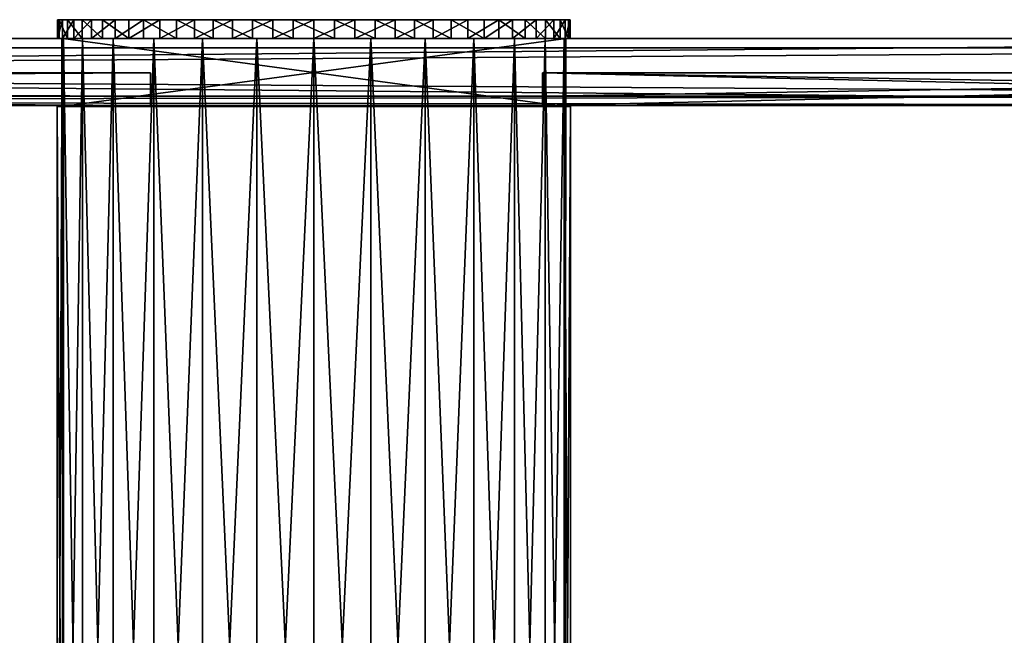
# Model space of a CAD drawing. Header units: millimetres. Extents: x -624 to 180, y 32 to 164.
# Tile 4 of 5: x -32 to 74, y 98 to 164. Entities that reach past the tile are written whole.
import ezdxf

# ---------------------------------------------------------------- set-up
doc = ezdxf.new("R2010")
doc.units = ezdxf.units.MM
doc.header["$LTSCALE"] = 25.4
doc.layers.get('0').update_dxf_attribs({"true_color": 0xff5454})

# ---------------------------------------------------------------- blocks, each defined once
blk = doc.blocks.new('SABER-LED-M-10312.STL')
at = {"color": 0}
mesh = blk.add_polyface(dxfattribs=at)
corners = [(-26.94, 163.5, 5.5), (-27.48, 161.5, 1.11), (-26.94, 161.5, 5.5), (-27.48, 163.5, 1.11)]
mesh.append_faces([[corners[k] for k in face] for face in [(0, 1, 2), (1, 0, 3)]], dxfattribs={"vtx0": -1, "color": 0})
mesh = blk.add_polyface(dxfattribs=at)
corners = [(-27.48, 163.5, 1.11), (-27.3, 161.5, -3.31), (-27.48, 161.5, 1.11), (-27.3, 163.5, -3.31)]
mesh.append_faces([[corners[k] for k in face] for face in [(0, 1, 2), (1, 0, 3)]], dxfattribs={"vtx0": -1, "color": 0})
mesh = blk.add_polyface(dxfattribs=at)
corners = [(-4.41, 163.5, -27.14), (4.41, 163.5, -27.14), (0, 163.5, -27.5), (-8.71, 163.5, -26.08), (8.71, 163.5, -26.08), (-12.78, 163.5, -24.35), (12.78, 163.5, -24.35), (-16.52, 163.5, -21.98), (16.52, 163.5, -21.98), (-19.83, 163.5, -19.05), (19.83, 163.5, -19.05), (-22.63, 163.5, -15.62), (22.63, 163.5, -15.62), (-24.84, 163.5, -11.79), (24.84, 163.5, -11.79), (-26.41, 163.5, -7.65), (26.41, 163.5, -7.65), (-27.3, 163.5, -3.31), (27.3, 163.5, -3.31), (-27.48, 163.5, 1.11), (27.48, 163.5, 1.11), (-26.94, 163.5, 5.5), (26.94, 163.5, 5.5), (-25.71, 163.5, 9.75), (25.71, 163.5, 9.75), (-23.82, 163.5, 13.75), (23.82, 163.5, 13.75), (-21.3, 163.5, 17.39), (21.3, 163.5, 17.39), (-18.24, 163.5, 20.58), (18.24, 163.5, 20.58), (-14.7, 163.5, 23.24), (14.7, 163.5, 23.24), (-10.78, 163.5, 25.3), (10.78, 163.5, 25.3), (-6.58, 163.5, 26.7), (6.58, 163.5, 26.7), (-2.21, 163.5, 27.41), (2.21, 163.5, 27.41)]
mesh.append_faces([[corners[k] for k in face] for face in [(0, 1, 2), (36, 37, 38)]], dxfattribs={"vtx0": -1, "color": 0})
mesh.append_faces([[corners[k] for k in face] for face in [(1, 3, 4), (4, 5, 6), (6, 7, 8), (8, 9, 10), (10, 11, 12), (12, 13, 14), (14, 15, 16), (16, 17, 18), (18, 19, 20), (20, 21, 22), (22, 23, 24), (24, 25, 26), (26, 27, 28), (28, 29, 30), (30, 31, 32), (32, 33, 34), (34, 35, 36)]], dxfattribs={"vtx0": -1, "vtx1": -1, "color": 0})
mesh.append_faces([[corners[k] for k in face] for face in [(1, 0, 3), (4, 3, 5), (6, 5, 7), (8, 7, 9), (10, 9, 11), (12, 11, 13), (14, 13, 15), (16, 15, 17), (18, 17, 19), (20, 19, 21), (22, 21, 23), (24, 23, 25), (26, 25, 27), (28, 27, 29), (30, 29, 31), (32, 31, 33), (34, 33, 35), (36, 35, 37)]], dxfattribs={"vtx0": -1, "vtx2": -1, "color": 0})
mesh = blk.add_polyface(dxfattribs=at)
corners = [(-27.3, 163.5, -3.31), (-26.41, 161.5, -7.65), (-27.3, 161.5, -3.31), (-26.41, 163.5, -7.65)]
mesh.append_faces([[corners[k] for k in face] for face in [(0, 1, 2), (1, 0, 3)]], dxfattribs={"vtx0": -1, "color": 0})
mesh = blk.add_polyface(dxfattribs=at)
corners = [(-25.71, 163.5, 9.75), (-26.94, 161.5, 5.5), (-25.71, 161.5, 9.75), (-26.94, 163.5, 5.5)]
mesh.append_faces([[corners[k] for k in face] for face in [(0, 1, 2), (1, 0, 3)]], dxfattribs={"vtx0": -1, "color": 0})
mesh = blk.add_polyface(dxfattribs=at)
corners = [(-26.41, 163.5, -7.65), (-24.84, 161.5, -11.79), (-26.41, 161.5, -7.65), (-24.84, 163.5, -11.79)]
mesh.append_faces([[corners[k] for k in face] for face in [(0, 1, 2), (1, 0, 3)]], dxfattribs={"vtx0": -1, "color": 0})
mesh = blk.add_polyface(dxfattribs=at)
corners = [(-23.82, 163.5, 13.75), (-25.71, 161.5, 9.75), (-23.82, 161.5, 13.75), (-25.71, 163.5, 9.75)]
mesh.append_faces([[corners[k] for k in face] for face in [(0, 1, 2), (1, 0, 3)]], dxfattribs={"vtx0": -1, "color": 0})
mesh = blk.add_polyface(dxfattribs=at)
corners = [(-24.84, 163.5, -11.79), (-22.63, 161.5, -15.62), (-24.84, 161.5, -11.79), (-22.63, 163.5, -15.62)]
mesh.append_faces([[corners[k] for k in face] for face in [(0, 1, 2), (1, 0, 3)]], dxfattribs={"vtx0": -1, "color": 0})
mesh = blk.add_polyface(dxfattribs=at)
corners = [(-21.3, 163.5, 17.39), (-23.82, 161.5, 13.75), (-21.3, 161.5, 17.39), (-23.82, 163.5, 13.75)]
mesh.append_faces([[corners[k] for k in face] for face in [(0, 1, 2), (1, 0, 3)]], dxfattribs={"vtx0": -1, "color": 0})
mesh = blk.add_polyface(dxfattribs=at)
corners = [(-22.63, 163.5, -15.62), (-19.83, 161.5, -19.05), (-22.63, 161.5, -15.62), (-19.83, 163.5, -19.05)]
mesh.append_faces([[corners[k] for k in face] for face in [(0, 1, 2), (1, 0, 3)]], dxfattribs={"vtx0": -1, "color": 0})
mesh = blk.add_polyface(dxfattribs=at)
corners = [(-18.24, 163.5, 20.58), (-21.3, 161.5, 17.39), (-18.24, 161.5, 20.58), (-21.3, 163.5, 17.39)]
mesh.append_faces([[corners[k] for k in face] for face in [(0, 1, 2), (1, 0, 3)]], dxfattribs={"vtx0": -1, "color": 0})
mesh = blk.add_polyface(dxfattribs=at)
corners = [(-16.52, 163.5, -21.98), (-19.83, 161.5, -19.05), (-19.83, 163.5, -19.05), (-16.52, 161.5, -21.98)]
mesh.append_faces([[corners[k] for k in face] for face in [(0, 1, 2), (1, 0, 3)]], dxfattribs={"vtx0": -1, "color": 0})
mesh = blk.add_polyface(dxfattribs=at)
corners = [(-14.7, 161.5, 23.24), (-18.24, 163.5, 20.58), (-18.24, 161.5, 20.58), (-14.7, 163.5, 23.24)]
mesh.append_faces([[corners[k] for k in face] for face in [(0, 1, 2), (1, 0, 3)]], dxfattribs={"vtx0": -1, "color": 0})
mesh = blk.add_polyface(dxfattribs=at)
corners = [(-12.78, 163.5, -24.35), (-16.52, 161.5, -21.98), (-16.52, 163.5, -21.98), (-12.78, 161.5, -24.35)]
mesh.append_faces([[corners[k] for k in face] for face in [(0, 1, 2), (1, 0, 3)]], dxfattribs={"vtx0": -1, "color": 0})
mesh = blk.add_polyface(dxfattribs=at)
corners = [(-10.78, 161.5, 25.3), (-14.7, 163.5, 23.24), (-14.7, 161.5, 23.24), (-10.78, 163.5, 25.3)]
mesh.append_faces([[corners[k] for k in face] for face in [(0, 1, 2), (1, 0, 3)]], dxfattribs={"vtx0": -1, "color": 0})
mesh = blk.add_polyface(dxfattribs=at)
corners = [(-8.71, 163.5, -26.08), (-12.78, 161.5, -24.35), (-12.78, 163.5, -24.35), (-8.71, 161.5, -26.08)]
mesh.append_faces([[corners[k] for k in face] for face in [(0, 1, 2), (1, 0, 3)]], dxfattribs={"vtx0": -1, "color": 0})
mesh = blk.add_polyface(dxfattribs=at)
corners = [(-6.58, 161.5, 26.7), (-10.78, 163.5, 25.3), (-10.78, 161.5, 25.3), (-6.58, 163.5, 26.7)]
mesh.append_faces([[corners[k] for k in face] for face in [(0, 1, 2), (1, 0, 3)]], dxfattribs={"vtx0": -1, "color": 0})
mesh = blk.add_polyface(dxfattribs=at)
corners = [(-4.41, 163.5, -27.14), (-8.71, 161.5, -26.08), (-8.71, 163.5, -26.08), (-4.41, 161.5, -27.14)]
mesh.append_faces([[corners[k] for k in face] for face in [(0, 1, 2), (1, 0, 3)]], dxfattribs={"vtx0": -1, "color": 0})
mesh = blk.add_polyface(dxfattribs=at)
corners = [(-2.21, 161.5, 27.41), (-6.58, 163.5, 26.7), (-6.58, 161.5, 26.7), (-2.21, 163.5, 27.41)]
mesh.append_faces([[corners[k] for k in face] for face in [(0, 1, 2), (1, 0, 3)]], dxfattribs={"vtx0": -1, "color": 0})
mesh = blk.add_polyface(dxfattribs=at)
corners = [(0, 163.5, -27.5), (-4.41, 161.5, -27.14), (-4.41, 163.5, -27.14), (0, 161.5, -27.5)]
mesh.append_faces([[corners[k] for k in face] for face in [(0, 1, 2), (1, 0, 3)]], dxfattribs={"vtx0": -1, "color": 0})
mesh = blk.add_polyface(dxfattribs=at)
corners = [(2.21, 161.5, 27.41), (-2.21, 163.5, 27.41), (-2.21, 161.5, 27.41), (2.21, 163.5, 27.41)]
mesh.append_faces([[corners[k] for k in face] for face in [(0, 1, 2), (1, 0, 3)]], dxfattribs={"vtx0": -1, "color": 0})
mesh = blk.add_polyface(dxfattribs=at)
corners = [(4.41, 163.5, -27.14), (0, 161.5, -27.5), (0, 163.5, -27.5), (4.41, 161.5, -27.14)]
mesh.append_faces([[corners[k] for k in face] for face in [(0, 1, 2), (1, 0, 3)]], dxfattribs={"vtx0": -1, "color": 0})
mesh = blk.add_polyface(dxfattribs=at)
corners = [(6.58, 161.5, 26.7), (2.21, 163.5, 27.41), (2.21, 161.5, 27.41), (6.58, 163.5, 26.7)]
mesh.append_faces([[corners[k] for k in face] for face in [(0, 1, 2), (1, 0, 3)]], dxfattribs={"vtx0": -1, "color": 0})
mesh = blk.add_polyface(dxfattribs=at)
corners = [(8.71, 163.5, -26.08), (4.41, 161.5, -27.14), (4.41, 163.5, -27.14), (8.71, 161.5, -26.08)]
mesh.append_faces([[corners[k] for k in face] for face in [(0, 1, 2), (1, 0, 3)]], dxfattribs={"vtx0": -1, "color": 0})
mesh = blk.add_polyface(dxfattribs=at)
corners = [(10.78, 161.5, 25.3), (6.58, 163.5, 26.7), (6.58, 161.5, 26.7), (10.78, 163.5, 25.3)]
mesh.append_faces([[corners[k] for k in face] for face in [(0, 1, 2), (1, 0, 3)]], dxfattribs={"vtx0": -1, "color": 0})
mesh = blk.add_polyface(dxfattribs=at)
corners = [(12.78, 163.5, -24.35), (8.71, 161.5, -26.08), (8.71, 163.5, -26.08), (12.78, 161.5, -24.35)]
mesh.append_faces([[corners[k] for k in face] for face in [(0, 1, 2), (1, 0, 3)]], dxfattribs={"vtx0": -1, "color": 0})
mesh = blk.add_polyface(dxfattribs=at)
corners = [(14.7, 161.5, 23.24), (10.78, 163.5, 25.3), (10.78, 161.5, 25.3), (14.7, 163.5, 23.24)]
mesh.append_faces([[corners[k] for k in face] for face in [(0, 1, 2), (1, 0, 3)]], dxfattribs={"vtx0": -1, "color": 0})
mesh = blk.add_polyface(dxfattribs=at)
corners = [(16.52, 163.5, -21.98), (12.78, 161.5, -24.35), (12.78, 163.5, -24.35), (16.52, 161.5, -21.98)]
mesh.append_faces([[corners[k] for k in face] for face in [(0, 1, 2), (1, 0, 3)]], dxfattribs={"vtx0": -1, "color": 0})
mesh = blk.add_polyface(dxfattribs=at)
corners = [(18.24, 161.5, 20.58), (14.7, 163.5, 23.24), (14.7, 161.5, 23.24), (18.24, 163.5, 20.58)]
mesh.append_faces([[corners[k] for k in face] for face in [(0, 1, 2), (1, 0, 3)]], dxfattribs={"vtx0": -1, "color": 0})
mesh = blk.add_polyface(dxfattribs=at)
corners = [(19.83, 163.5, -19.05), (16.52, 161.5, -21.98), (16.52, 163.5, -21.98), (19.83, 161.5, -19.05)]
mesh.append_faces([[corners[k] for k in face] for face in [(0, 1, 2), (1, 0, 3)]], dxfattribs={"vtx0": -1, "color": 0})
mesh = blk.add_polyface(dxfattribs=at)
corners = [(21.3, 163.5, 17.39), (18.24, 161.5, 20.58), (21.3, 161.5, 17.39), (18.24, 163.5, 20.58)]
mesh.append_faces([[corners[k] for k in face] for face in [(0, 1, 2), (1, 0, 3)]], dxfattribs={"vtx0": -1, "color": 0})
mesh = blk.add_polyface(dxfattribs=at)
corners = [(19.83, 163.5, -19.05), (22.63, 161.5, -15.62), (19.83, 161.5, -19.05), (22.63, 163.5, -15.62)]
mesh.append_faces([[corners[k] for k in face] for face in [(0, 1, 2), (1, 0, 3)]], dxfattribs={"vtx0": -1, "color": 0})
mesh = blk.add_polyface(dxfattribs=at)
corners = [(23.82, 163.5, 13.75), (21.3, 161.5, 17.39), (23.82, 161.5, 13.75), (21.3, 163.5, 17.39)]
mesh.append_faces([[corners[k] for k in face] for face in [(0, 1, 2), (1, 0, 3)]], dxfattribs={"vtx0": -1, "color": 0})
mesh = blk.add_polyface(dxfattribs=at)
corners = [(22.63, 163.5, -15.62), (24.84, 161.5, -11.79), (22.63, 161.5, -15.62), (24.84, 163.5, -11.79)]
mesh.append_faces([[corners[k] for k in face] for face in [(0, 1, 2), (1, 0, 3)]], dxfattribs={"vtx0": -1, "color": 0})
mesh = blk.add_polyface(dxfattribs=at)
corners = [(25.71, 163.5, 9.75), (23.82, 161.5, 13.75), (25.71, 161.5, 9.75), (23.82, 163.5, 13.75)]
mesh.append_faces([[corners[k] for k in face] for face in [(0, 1, 2), (1, 0, 3)]], dxfattribs={"vtx0": -1, "color": 0})
mesh = blk.add_polyface(dxfattribs=at)
corners = [(24.84, 163.5, -11.79), (26.41, 161.5, -7.65), (24.84, 161.5, -11.79), (26.41, 163.5, -7.65)]
mesh.append_faces([[corners[k] for k in face] for face in [(0, 1, 2), (1, 0, 3)]], dxfattribs={"vtx0": -1, "color": 0})
mesh = blk.add_polyface(dxfattribs=at)
corners = [(26.94, 163.5, 5.5), (25.71, 161.5, 9.75), (26.94, 161.5, 5.5), (25.71, 163.5, 9.75)]
mesh.append_faces([[corners[k] for k in face] for face in [(0, 1, 2), (1, 0, 3)]], dxfattribs={"vtx0": -1, "color": 0})
mesh = blk.add_polyface(dxfattribs=at)
corners = [(26.41, 163.5, -7.65), (27.3, 161.5, -3.31), (26.41, 161.5, -7.65), (27.3, 163.5, -3.31)]
mesh.append_faces([[corners[k] for k in face] for face in [(0, 1, 2), (1, 0, 3)]], dxfattribs={"vtx0": -1, "color": 0})
mesh = blk.add_polyface(dxfattribs=at)
corners = [(27.48, 163.5, 1.11), (26.94, 161.5, 5.5), (27.48, 161.5, 1.11), (26.94, 163.5, 5.5)]
mesh.append_faces([[corners[k] for k in face] for face in [(0, 1, 2), (1, 0, 3)]], dxfattribs={"vtx0": -1, "color": 0})
mesh = blk.add_polyface(dxfattribs=at)
corners = [(27.3, 163.5, -3.31), (27.48, 161.5, 1.11), (27.3, 161.5, -3.31), (27.48, 163.5, 1.11)]
mesh.append_faces([[corners[k] for k in face] for face in [(0, 1, 2), (1, 0, 3)]], dxfattribs={"vtx0": -1, "color": 0})
mesh = blk.add_polyface(dxfattribs=at)
corners = [(177.5, 154.3, 5.6), (-622.5, 161.5, 5.6), (-622.5, 154.3, 5.6), (177.5, 161.5, 5.6)]
mesh.append_faces([[corners[k] for k in face] for face in [(0, 1, 2), (1, 0, 3)]], dxfattribs={"vtx0": -1, "color": 0})
mesh = blk.add_polyface(dxfattribs=at)
corners = [(-622.5, 161.5, 5.6), (177.5, 161.5, -5.6), (-622.5, 161.5, -5.6), (177.5, 161.5, 5.6)]
mesh.append_faces([[corners[k] for k in face] for face in [(0, 1, 2), (1, 0, 3)]], dxfattribs={"vtx0": -1, "color": 0})
mesh = blk.add_polyface(dxfattribs=at)
corners = [(177.5, 161.5, -5.6), (-622.5, 154.3, -5.6), (-622.5, 161.5, -5.6), (177.5, 154.3, -5.6)]
mesh.append_faces([[corners[k] for k in face] for face in [(0, 1, 2), (1, 0, 3)]], dxfattribs={"vtx0": -1, "color": 0})
mesh = blk.add_polyface(dxfattribs=at)
corners = [(4.41, 161.5, -27.14), (-4.41, 161.5, -27.14), (0, 161.5, -27.5), (8.71, 161.5, -26.08), (-8.71, 161.5, -26.08), (12.78, 161.5, -24.35), (-12.78, 161.5, -24.35), (16.52, 161.5, -21.98), (-16.52, 161.5, -21.98), (19.83, 161.5, -19.05), (-19.83, 161.5, -19.05), (22.63, 161.5, -15.62), (-22.63, 161.5, -15.62), (24.84, 161.5, -11.79), (-24.84, 161.5, -11.79), (26.41, 161.5, -7.65), (-26.41, 161.5, -7.65), (27.3, 161.5, -3.31), (-27.3, 161.5, -3.31), (27.48, 161.5, 1.11), (-27.48, 161.5, 1.11), (26.94, 161.5, 5.5), (-26.94, 161.5, 5.5), (25.71, 161.5, 9.75), (-25.71, 161.5, 9.75), (23.82, 161.5, 13.75), (-23.82, 161.5, 13.75), (21.3, 161.5, 17.39), (-21.3, 161.5, 17.39), (18.24, 161.5, 20.58), (-18.24, 161.5, 20.58), (14.7, 161.5, 23.24), (-14.7, 161.5, 23.24), (10.78, 161.5, 25.3), (-10.78, 161.5, 25.3), (6.58, 161.5, 26.7), (-6.58, 161.5, 26.7), (2.21, 161.5, 27.41), (-2.21, 161.5, 27.41)]
mesh.append_faces([[corners[k] for k in face] for face in [(0, 1, 2), (36, 37, 38)]], dxfattribs={"vtx0": -1, "color": 0})
mesh.append_faces([[corners[k] for k in face] for face in [(1, 3, 4), (4, 5, 6), (6, 7, 8), (8, 9, 10), (10, 11, 12), (12, 13, 14), (14, 15, 16), (16, 17, 18), (18, 19, 20), (20, 21, 22), (22, 23, 24), (24, 25, 26), (26, 27, 28), (28, 29, 30), (30, 31, 32), (32, 33, 34), (34, 35, 36)]], dxfattribs={"vtx0": -1, "vtx1": -1, "color": 0})
mesh.append_faces([[corners[k] for k in face] for face in [(1, 0, 3), (4, 3, 5), (6, 5, 7), (8, 7, 9), (10, 9, 11), (12, 11, 13), (14, 13, 15), (16, 15, 17), (18, 17, 19), (20, 19, 21), (22, 21, 23), (24, 23, 25), (26, 25, 27), (28, 27, 29), (30, 29, 31), (32, 31, 33), (34, 33, 35), (36, 35, 37)]], dxfattribs={"vtx0": -1, "vtx2": -1, "color": 0})
mesh = blk.add_polyface(dxfattribs=at)
corners = [(-26.81, 161.5, 6.12), (26.99, 161.5, 5.25), (-26.99, 161.5, 5.25), (26.81, 161.5, 6.12), (-24.78, 161.5, 11.93), (24.78, 161.5, 11.93), (-21.5, 161.5, 17.15), (21.5, 161.5, 17.15), (-17.15, 161.5, 21.5), (17.15, 161.5, 21.5), (-11.93, 161.5, 24.78), (11.93, 161.5, 24.78), (-6.12, 161.5, 26.81), (6.12, 161.5, 26.81), (0, 161.5, 27.5)]
mesh.append_faces([[corners[k] for k in face] for face in [(0, 1, 2), (13, 12, 14)]], dxfattribs={"vtx0": -1, "color": 0})
mesh.append_faces([[corners[k] for k in face] for face in [(1, 0, 3), (3, 4, 5), (5, 6, 7), (7, 8, 9), (9, 10, 11), (11, 12, 13)]], dxfattribs={"vtx0": -1, "vtx1": -1, "color": 0})
mesh.append_faces([[corners[k] for k in face] for face in [(3, 0, 4), (5, 4, 6), (7, 6, 8), (9, 8, 10), (11, 10, 12)]], dxfattribs={"vtx0": -1, "vtx2": -1, "color": 0})
mesh = blk.add_polyface(dxfattribs=at)
corners = [(-26.81, 161.5, 6.12), (-26.99, 154.2, 5.25), (-26.81, 31.5, 6.12), (-26.99, 161.5, 5.25)]
mesh.append_faces([[corners[k] for k in face] for face in [(0, 1, 2), (1, 0, 3)]], dxfattribs={"vtx0": -1, "color": 0})
mesh = blk.add_polyface(dxfattribs=at)
corners = [(26.99, 161.5, 5.25), (-26.99, 154.2, 5.25), (-26.99, 161.5, 5.25), (26.99, 154.2, 5.25)]
mesh.append_faces([[corners[k] for k in face] for face in [(0, 1, 2), (1, 0, 3)]], dxfattribs={"vtx0": -1, "color": 0})
mesh = blk.add_polyface(dxfattribs=at)
corners = [(-26.85, 154.2, -5.95), (-26.81, 161.5, -6.12), (-26.81, 31.5, -6.12), (-26.85, 161.5, -5.95)]
mesh.append_faces([[corners[k] for k in face] for face in [(0, 1, 2), (1, 0, 3)]], dxfattribs={"vtx0": -1, "color": 0})
mesh = blk.add_polyface(dxfattribs=at)
corners = [(-6.12, 161.5, -26.81), (6.12, 161.5, -26.81), (0, 161.5, -27.5), (-11.93, 161.5, -24.78), (11.93, 161.5, -24.78), (-17.15, 161.5, -21.5), (17.15, 161.5, -21.5), (-21.5, 161.5, -17.15), (21.5, 161.5, -17.15), (-24.78, 161.5, -11.93), (24.78, 161.5, -11.93), (-26.81, 161.5, -6.12), (26.81, 161.5, -6.12), (-26.85, 161.5, -5.95), (26.85, 161.5, -5.95)]
mesh.append_faces([[corners[k] for k in face] for face in [(0, 1, 2), (12, 13, 14)]], dxfattribs={"vtx0": -1, "color": 0})
mesh.append_faces([[corners[k] for k in face] for face in [(1, 3, 4), (4, 5, 6), (6, 7, 8), (8, 9, 10), (10, 11, 12)]], dxfattribs={"vtx0": -1, "vtx1": -1, "color": 0})
mesh.append_faces([[corners[k] for k in face] for face in [(1, 0, 3), (4, 3, 5), (6, 5, 7), (8, 7, 9), (10, 9, 11), (12, 11, 13)]], dxfattribs={"vtx0": -1, "vtx2": -1, "color": 0})
mesh = blk.add_polyface(dxfattribs=at)
corners = [(26.85, 154.2, -5.95), (-26.85, 161.5, -5.95), (-26.85, 154.2, -5.95), (26.85, 161.5, -5.95)]
mesh.append_faces([[corners[k] for k in face] for face in [(0, 1, 2), (1, 0, 3)]], dxfattribs={"vtx0": -1, "color": 0})
mesh = blk.add_polyface(dxfattribs=at)
corners = [(-26.81, 161.5, -6.12), (-24.78, 31.5, -11.93), (-26.81, 31.5, -6.12), (-24.78, 161.5, -11.93)]
mesh.append_faces([[corners[k] for k in face] for face in [(0, 1, 2), (1, 0, 3)]], dxfattribs={"vtx0": -1, "color": 0})
mesh = blk.add_polyface(dxfattribs=at)
corners = [(-24.78, 161.5, 11.93), (-26.81, 31.5, 6.12), (-24.78, 31.5, 11.93), (-26.81, 161.5, 6.12)]
mesh.append_faces([[corners[k] for k in face] for face in [(0, 1, 2), (1, 0, 3)]], dxfattribs={"vtx0": -1, "color": 0})
mesh = blk.add_polyface(dxfattribs=at)
corners = [(-24.78, 161.5, -11.93), (-21.5, 31.5, -17.15), (-24.78, 31.5, -11.93), (-21.5, 161.5, -17.15)]
mesh.append_faces([[corners[k] for k in face] for face in [(0, 1, 2), (1, 0, 3)]], dxfattribs={"vtx0": -1, "color": 0})
mesh = blk.add_polyface(dxfattribs=at)
corners = [(-21.5, 161.5, 17.15), (-24.78, 31.5, 11.93), (-21.5, 31.5, 17.15), (-24.78, 161.5, 11.93)]
mesh.append_faces([[corners[k] for k in face] for face in [(0, 1, 2), (1, 0, 3)]], dxfattribs={"vtx0": -1, "color": 0})
mesh = blk.add_polyface(dxfattribs=at)
corners = [(-21.5, 161.5, -17.15), (-17.15, 31.5, -21.5), (-21.5, 31.5, -17.15), (-17.15, 161.5, -21.5)]
mesh.append_faces([[corners[k] for k in face] for face in [(0, 1, 2), (1, 0, 3)]], dxfattribs={"vtx0": -1, "color": 0})
mesh = blk.add_polyface(dxfattribs=at)
corners = [(-17.15, 161.5, 21.5), (-21.5, 31.5, 17.15), (-17.15, 31.5, 21.5), (-21.5, 161.5, 17.15)]
mesh.append_faces([[corners[k] for k in face] for face in [(0, 1, 2), (1, 0, 3)]], dxfattribs={"vtx0": -1, "color": 0})
mesh = blk.add_polyface(dxfattribs=at)
corners = [(-11.93, 161.5, -24.78), (-17.15, 31.5, -21.5), (-17.15, 161.5, -21.5), (-11.93, 31.5, -24.78)]
mesh.append_faces([[corners[k] for k in face] for face in [(0, 1, 2), (1, 0, 3)]], dxfattribs={"vtx0": -1, "color": 0})
mesh = blk.add_polyface(dxfattribs=at)
corners = [(-11.93, 31.5, 24.78), (-17.15, 161.5, 21.5), (-17.15, 31.5, 21.5), (-11.93, 161.5, 24.78)]
mesh.append_faces([[corners[k] for k in face] for face in [(0, 1, 2), (1, 0, 3)]], dxfattribs={"vtx0": -1, "color": 0})
mesh = blk.add_polyface(dxfattribs=at)
corners = [(-6.12, 161.5, -26.81), (-11.93, 31.5, -24.78), (-11.93, 161.5, -24.78), (-6.12, 31.5, -26.81)]
mesh.append_faces([[corners[k] for k in face] for face in [(0, 1, 2), (1, 0, 3)]], dxfattribs={"vtx0": -1, "color": 0})
mesh = blk.add_polyface(dxfattribs=at)
corners = [(-6.12, 31.5, 26.81), (-11.93, 161.5, 24.78), (-11.93, 31.5, 24.78), (-6.12, 161.5, 26.81)]
mesh.append_faces([[corners[k] for k in face] for face in [(0, 1, 2), (1, 0, 3)]], dxfattribs={"vtx0": -1, "color": 0})
mesh = blk.add_polyface(dxfattribs=at)
corners = [(0, 161.5, -27.5), (-6.12, 31.5, -26.81), (-6.12, 161.5, -26.81), (0, 31.5, -27.5)]
mesh.append_faces([[corners[k] for k in face] for face in [(0, 1, 2), (1, 0, 3)]], dxfattribs={"vtx0": -1, "color": 0})
mesh = blk.add_polyface(dxfattribs=at)
corners = [(0, 31.5, 27.5), (-6.12, 161.5, 26.81), (-6.12, 31.5, 26.81), (0, 161.5, 27.5)]
mesh.append_faces([[corners[k] for k in face] for face in [(0, 1, 2), (1, 0, 3)]], dxfattribs={"vtx0": -1, "color": 0})
mesh = blk.add_polyface(dxfattribs=at)
corners = [(6.12, 161.5, -26.81), (0, 31.5, -27.5), (0, 161.5, -27.5), (6.12, 31.5, -26.81)]
mesh.append_faces([[corners[k] for k in face] for face in [(0, 1, 2), (1, 0, 3)]], dxfattribs={"vtx0": -1, "color": 0})
mesh = blk.add_polyface(dxfattribs=at)
corners = [(6.12, 31.5, 26.81), (0, 161.5, 27.5), (0, 31.5, 27.5), (6.12, 161.5, 26.81)]
mesh.append_faces([[corners[k] for k in face] for face in [(0, 1, 2), (1, 0, 3)]], dxfattribs={"vtx0": -1, "color": 0})
mesh = blk.add_polyface(dxfattribs=at)
corners = [(11.93, 161.5, -24.78), (6.12, 31.5, -26.81), (6.12, 161.5, -26.81), (11.93, 31.5, -24.78)]
mesh.append_faces([[corners[k] for k in face] for face in [(0, 1, 2), (1, 0, 3)]], dxfattribs={"vtx0": -1, "color": 0})
mesh = blk.add_polyface(dxfattribs=at)
corners = [(11.93, 31.5, 24.78), (6.12, 161.5, 26.81), (6.12, 31.5, 26.81), (11.93, 161.5, 24.78)]
mesh.append_faces([[corners[k] for k in face] for face in [(0, 1, 2), (1, 0, 3)]], dxfattribs={"vtx0": -1, "color": 0})
mesh = blk.add_polyface(dxfattribs=at)
corners = [(17.15, 161.5, -21.5), (11.93, 31.5, -24.78), (11.93, 161.5, -24.78), (17.15, 31.5, -21.5)]
mesh.append_faces([[corners[k] for k in face] for face in [(0, 1, 2), (1, 0, 3)]], dxfattribs={"vtx0": -1, "color": 0})
mesh = blk.add_polyface(dxfattribs=at)
corners = [(17.15, 31.5, 21.5), (11.93, 161.5, 24.78), (11.93, 31.5, 24.78), (17.15, 161.5, 21.5)]
mesh.append_faces([[corners[k] for k in face] for face in [(0, 1, 2), (1, 0, 3)]], dxfattribs={"vtx0": -1, "color": 0})
mesh = blk.add_polyface(dxfattribs=at)
corners = [(17.15, 161.5, -21.5), (21.5, 31.5, -17.15), (17.15, 31.5, -21.5), (21.5, 161.5, -17.15)]
mesh.append_faces([[corners[k] for k in face] for face in [(0, 1, 2), (1, 0, 3)]], dxfattribs={"vtx0": -1, "color": 0})
mesh = blk.add_polyface(dxfattribs=at)
corners = [(21.5, 161.5, 17.15), (17.15, 31.5, 21.5), (21.5, 31.5, 17.15), (17.15, 161.5, 21.5)]
mesh.append_faces([[corners[k] for k in face] for face in [(0, 1, 2), (1, 0, 3)]], dxfattribs={"vtx0": -1, "color": 0})
mesh = blk.add_polyface(dxfattribs=at)
corners = [(21.5, 161.5, -17.15), (24.78, 31.5, -11.93), (21.5, 31.5, -17.15), (24.78, 161.5, -11.93)]
mesh.append_faces([[corners[k] for k in face] for face in [(0, 1, 2), (1, 0, 3)]], dxfattribs={"vtx0": -1, "color": 0})
mesh = blk.add_polyface(dxfattribs=at)
corners = [(24.78, 161.5, 11.93), (21.5, 31.5, 17.15), (24.78, 31.5, 11.93), (21.5, 161.5, 17.15)]
mesh.append_faces([[corners[k] for k in face] for face in [(0, 1, 2), (1, 0, 3)]], dxfattribs={"vtx0": -1, "color": 0})
mesh = blk.add_polyface(dxfattribs=at)
corners = [(24.78, 161.5, -11.93), (26.81, 31.5, -6.12), (24.78, 31.5, -11.93), (26.81, 161.5, -6.12)]
mesh.append_faces([[corners[k] for k in face] for face in [(0, 1, 2), (1, 0, 3)]], dxfattribs={"vtx0": -1, "color": 0})
mesh = blk.add_polyface(dxfattribs=at)
corners = [(26.81, 161.5, 6.12), (24.78, 31.5, 11.93), (26.81, 31.5, 6.12), (24.78, 161.5, 11.93)]
mesh.append_faces([[corners[k] for k in face] for face in [(0, 1, 2), (1, 0, 3)]], dxfattribs={"vtx0": -1, "color": 0})
mesh = blk.add_polyface(dxfattribs=at)
corners = [(26.81, 161.5, -6.12), (26.85, 154.2, -5.95), (26.81, 31.5, -6.12), (26.85, 161.5, -5.95)]
mesh.append_faces([[corners[k] for k in face] for face in [(0, 1, 2), (1, 0, 3)]], dxfattribs={"vtx0": -1, "color": 0})
mesh = blk.add_polyface(dxfattribs=at)
corners = [(26.99, 154.2, 5.25), (26.81, 161.5, 6.12), (26.81, 31.5, 6.12), (26.99, 161.5, 5.25)]
mesh.append_faces([[corners[k] for k in face] for face in [(0, 1, 2), (1, 0, 3)]], dxfattribs={"vtx0": -1, "color": 0})
mesh = blk.add_polyface(dxfattribs=at)
corners = [(177.5, 155.3, -4.6), (-622.5, 160.5, -4.6), (-622.5, 155.3, -4.6), (177.5, 160.5, -4.6)]
mesh.append_faces([[corners[k] for k in face] for face in [(0, 1, 2), (1, 0, 3)]], dxfattribs={"vtx0": -1, "color": 0})
mesh = blk.add_polyface(dxfattribs=at)
corners = [(177.5, 160.5, 4.6), (-622.5, 160.5, -4.6), (177.5, 160.5, -4.6), (-622.5, 160.5, 4.6)]
mesh.append_faces([[corners[k] for k in face] for face in [(0, 1, 2), (1, 0, 3)]], dxfattribs={"vtx0": -1, "color": 0})
mesh = blk.add_polyface(dxfattribs=at)
corners = [(177.5, 160.5, 4.6), (-622.5, 155.3, 4.6), (-622.5, 160.5, 4.6), (177.5, 155.3, 4.6)]
mesh.append_faces([[corners[k] for k in face] for face in [(0, 1, 2), (1, 0, 3)]], dxfattribs={"vtx0": -1, "color": 0})
mesh = blk.add_polyface(dxfattribs=at)
corners = [(-17.5, 154.3, 3.7), (-622.5, 157.8, 3.7), (-622.5, 154.3, 3.7), (-17.5, 157.8, 3.7)]
mesh.append_faces([[corners[k] for k in face] for face in [(0, 1, 2), (1, 0, 3)]], dxfattribs={"vtx0": -1, "color": 0})
mesh = blk.add_polyface(dxfattribs=at)
corners = [(-622.5, 157.8, 3.7), (-17.5, 157.8, 2.9), (-622.5, 157.8, 2.9), (-17.5, 157.8, 3.7)]
mesh.append_faces([[corners[k] for k in face] for face in [(0, 1, 2), (1, 0, 3)]], dxfattribs={"vtx0": -1, "color": 0})
mesh = blk.add_polyface(dxfattribs=at)
corners = [(-17.5, 157.8, 2.9), (-622.5, 155.3, 2.9), (-622.5, 157.8, 2.9), (-17.5, 155.3, 2.9)]
mesh.append_faces([[corners[k] for k in face] for face in [(0, 1, 2), (1, 0, 3)]], dxfattribs={"vtx0": -1, "color": 0})
mesh = blk.add_polyface(dxfattribs=at)
corners = [(-17.5, 155.3, -2.9), (-622.5, 157.8, -2.9), (-622.5, 155.3, -2.9), (-17.5, 157.8, -2.9)]
mesh.append_faces([[corners[k] for k in face] for face in [(0, 1, 2), (1, 0, 3)]], dxfattribs={"vtx0": -1, "color": 0})
mesh = blk.add_polyface(dxfattribs=at)
corners = [(-622.5, 157.8, -2.9), (-17.5, 157.8, -3.7), (-622.5, 157.8, -3.7), (-17.5, 157.8, -2.9)]
mesh.append_faces([[corners[k] for k in face] for face in [(0, 1, 2), (1, 0, 3)]], dxfattribs={"vtx0": -1, "color": 0})
mesh = blk.add_polyface(dxfattribs=at)
corners = [(-17.5, 157.8, -3.7), (-622.5, 154.3, -3.7), (-622.5, 157.8, -3.7), (-17.5, 154.3, -3.7)]
mesh.append_faces([[corners[k] for k in face] for face in [(0, 1, 2), (1, 0, 3)]], dxfattribs={"vtx0": -1, "color": 0})
mesh = blk.add_polyface(dxfattribs=at)
corners = [(-17.5, 154.3, -3.7), (-17.5, 155.3, -2.9), (-17.5, 154.3, 3.7), (-17.5, 157.8, -3.7), (-17.5, 157.8, -2.9), (-17.5, 155.3, 2.9), (-17.5, 157.8, 3.7), (-17.5, 157.8, 2.9)]
mesh.append_faces([[corners[k] for k in face] for face in [(1, 3, 4), (6, 5, 7)]], dxfattribs={"vtx0": -1, "color": 0})
mesh.append_faces([[corners[k] for k in face] for face in [(0, 1, 2), (2, 5, 6), (5, 2, 1)]], dxfattribs={"vtx0": -1, "vtx1": -1, "color": 0})
mesh.append_faces([[corners[k] for k in face] for face in [(1, 0, 3)]], dxfattribs={"vtx0": -1, "vtx2": -1, "color": 0})
mesh = blk.add_polyface(dxfattribs=at)
corners = [(177.5, 154.3, 3.7), (24.5, 157.8, 3.7), (24.5, 154.3, 3.7), (177.5, 157.8, 3.7)]
mesh.append_faces([[corners[k] for k in face] for face in [(0, 1, 2), (1, 0, 3)]], dxfattribs={"vtx0": -1, "color": 0})
mesh = blk.add_polyface(dxfattribs=at)
corners = [(24.5, 157.8, 3.7), (177.5, 157.8, 2.9), (24.5, 157.8, 2.9), (177.5, 157.8, 3.7)]
mesh.append_faces([[corners[k] for k in face] for face in [(0, 1, 2), (1, 0, 3)]], dxfattribs={"vtx0": -1, "color": 0})
mesh = blk.add_polyface(dxfattribs=at)
corners = [(177.5, 157.8, 2.9), (24.5, 155.3, 2.9), (24.5, 157.8, 2.9), (177.5, 155.3, 2.9)]
mesh.append_faces([[corners[k] for k in face] for face in [(0, 1, 2), (1, 0, 3)]], dxfattribs={"vtx0": -1, "color": 0})
mesh = blk.add_polyface(dxfattribs=at)
corners = [(177.5, 155.3, -2.9), (24.5, 157.8, -2.9), (24.5, 155.3, -2.9), (177.5, 157.8, -2.9)]
mesh.append_faces([[corners[k] for k in face] for face in [(0, 1, 2), (1, 0, 3)]], dxfattribs={"vtx0": -1, "color": 0})
mesh = blk.add_polyface(dxfattribs=at)
corners = [(24.5, 157.8, -2.9), (177.5, 157.8, -3.7), (24.5, 157.8, -3.7), (177.5, 157.8, -2.9)]
mesh.append_faces([[corners[k] for k in face] for face in [(0, 1, 2), (1, 0, 3)]], dxfattribs={"vtx0": -1, "color": 0})
mesh = blk.add_polyface(dxfattribs=at)
corners = [(177.5, 157.8, -3.7), (24.5, 154.3, -3.7), (24.5, 157.8, -3.7), (177.5, 154.3, -3.7)]
mesh.append_faces([[corners[k] for k in face] for face in [(0, 1, 2), (1, 0, 3)]], dxfattribs={"vtx0": -1, "color": 0})
mesh = blk.add_polyface(dxfattribs=at)
corners = [(24.5, 154.3, 3.7), (24.5, 155.3, 2.9), (24.5, 154.3, -3.7), (24.5, 157.8, 3.7), (24.5, 157.8, 2.9), (24.5, 155.3, -2.9), (24.5, 157.8, -3.7), (24.5, 157.8, -2.9)]
mesh.append_faces([[corners[k] for k in face] for face in [(1, 3, 4), (6, 5, 7)]], dxfattribs={"vtx0": -1, "color": 0})
mesh.append_faces([[corners[k] for k in face] for face in [(0, 1, 2), (2, 5, 6), (5, 2, 1)]], dxfattribs={"vtx0": -1, "vtx1": -1, "color": 0})
mesh.append_faces([[corners[k] for k in face] for face in [(1, 0, 3)]], dxfattribs={"vtx0": -1, "vtx2": -1, "color": 0})
mesh = blk.add_polyface(dxfattribs=at)
corners = [(-622.5, 155.3, 2.9), (-17.5, 155.3, -2.9), (-622.5, 155.3, -2.9), (-17.5, 155.3, 2.9)]
mesh.append_faces([[corners[k] for k in face] for face in [(0, 1, 2), (1, 0, 3)]], dxfattribs={"vtx0": -1, "color": 0})
mesh = blk.add_polyface(dxfattribs=at)
corners = [(177.5, 154.3, -3.7), (-622.5, 155.3, -3.7), (-622.5, 154.3, -3.7), (177.5, 155.3, -3.7)]
mesh.append_faces([[corners[k] for k in face] for face in [(0, 1, 2), (1, 0, 3)]], dxfattribs={"vtx0": -1, "color": 0})
mesh = blk.add_polyface(dxfattribs=at)
corners = [(-622.5, 155.3, -3.7), (177.5, 155.3, -4.6), (-622.5, 155.3, -4.6), (177.5, 155.3, -3.7)]
mesh.append_faces([[corners[k] for k in face] for face in [(0, 1, 2), (1, 0, 3)]], dxfattribs={"vtx0": -1, "color": 0})
mesh = blk.add_polyface(dxfattribs=at)
corners = [(-622.5, 155.3, 4.6), (177.5, 155.3, 3.7), (-622.5, 155.3, 3.7), (177.5, 155.3, 4.6)]
mesh.append_faces([[corners[k] for k in face] for face in [(0, 1, 2), (1, 0, 3)]], dxfattribs={"vtx0": -1, "color": 0})
mesh = blk.add_polyface(dxfattribs=at)
corners = [(177.5, 155.3, 3.7), (-622.5, 154.3, 3.7), (-622.5, 155.3, 3.7), (177.5, 154.3, 3.7)]
mesh.append_faces([[corners[k] for k in face] for face in [(0, 1, 2), (1, 0, 3)]], dxfattribs={"vtx0": -1, "color": 0})
mesh = blk.add_polyface(dxfattribs=at)
corners = [(24.5, 155.3, 2.9), (177.5, 155.3, -2.9), (24.5, 155.3, -2.9), (177.5, 155.3, 2.9)]
mesh.append_faces([[corners[k] for k in face] for face in [(0, 1, 2), (1, 0, 3)]], dxfattribs={"vtx0": -1, "color": 0})
at = {"color": 7, "true_color": 0xffffff}
mesh = blk.add_polyface(dxfattribs=at)
corners = [(-17.5, 154.3, 3.7), (-622.5, 154.3, -3.7), (-17.5, 154.3, -3.7), (-622.5, 154.3, 3.7)]
mesh.append_faces([[corners[k] for k in face] for face in [(0, 1, 2), (1, 0, 3)]], dxfattribs={"vtx0": -1, "color": 7})
at = {"color": 0}
mesh = blk.add_polyface(dxfattribs=at)
corners = [(177.5, 154.3, -3.7), (-622.5, 154.3, -5.6), (177.5, 154.3, -5.6), (-622.5, 154.3, -3.7)]
mesh.append_faces([[corners[k] for k in face] for face in [(0, 1, 2), (1, 0, 3)]], dxfattribs={"vtx0": -1, "color": 0})
mesh = blk.add_polyface(dxfattribs=at)
corners = [(177.5, 154.3, 5.6), (-622.5, 154.3, 3.7), (177.5, 154.3, 3.7), (-622.5, 154.3, 5.6)]
mesh.append_faces([[corners[k] for k in face] for face in [(0, 1, 2), (1, 0, 3)]], dxfattribs={"vtx0": -1, "color": 0})
mesh = blk.add_polyface(dxfattribs=at)
corners = [(-26.85, 154.2, -5.95), (-26.81, 31.5, -6.12), (-27.5, 154.2)]
mesh.append_faces([[corners[k] for k in face] for face in [(0, 1, 2)]], dxfattribs={"color": 0})
mesh = blk.add_polyface(dxfattribs=at)
corners = [(-27.5, 154.2), (-26.81, 31.5, -6.12), (-27.5, 31.5)]
mesh.append_faces([[corners[k] for k in face] for face in [(0, 1, 2)]], dxfattribs={"color": 0})
mesh = blk.add_polyface(dxfattribs=at)
corners = [(-27.5, 154.2), (-27.5, 31.5), (-26.99, 154.2, 5.25)]
mesh.append_faces([[corners[k] for k in face] for face in [(0, 1, 2)]], dxfattribs={"color": 0})
mesh = blk.add_polyface(dxfattribs=at)
corners = [(-26.99, 154.2, 5.25), (-27.5, 31.5), (-26.81, 31.5, 6.12)]
mesh.append_faces([[corners[k] for k in face] for face in [(0, 1, 2)]], dxfattribs={"color": 0})
mesh = blk.add_polyface(dxfattribs=at)
corners = [(-27.5, 154.2), (26.85, 154.2, -5.95), (-26.85, 154.2, -5.95), (27.5, 154.2), (26.99, 154.2, 5.25), (-26.99, 154.2, 5.25)]
mesh.append_faces([[corners[k] for k in face] for face in [(0, 1, 2), (4, 0, 5)]], dxfattribs={"vtx0": -1, "color": 0})
mesh.append_faces([[corners[k] for k in face] for face in [(1, 0, 3), (3, 0, 4)]], dxfattribs={"vtx0": -1, "vtx1": -1, "color": 0})
at = {"color": 7, "true_color": 0xffffff}
mesh = blk.add_polyface(dxfattribs=at)
corners = [(177.5, 154.3, 3.7), (24.5, 154.3, -3.7), (177.5, 154.3, -3.7), (24.5, 154.3, 3.7)]
mesh.append_faces([[corners[k] for k in face] for face in [(0, 1, 2), (1, 0, 3)]], dxfattribs={"vtx0": -1, "color": 7})
at = {"color": 0}
mesh = blk.add_polyface(dxfattribs=at)
corners = [(26.99, 154.2, 5.25), (26.81, 31.5, 6.12), (27.5, 154.2)]
mesh.append_faces([[corners[k] for k in face] for face in [(0, 1, 2)]], dxfattribs={"color": 0})
mesh = blk.add_polyface(dxfattribs=at)
corners = [(27.5, 154.2), (26.81, 31.5, 6.12), (27.5, 31.5)]
mesh.append_faces([[corners[k] for k in face] for face in [(0, 1, 2)]], dxfattribs={"color": 0})
mesh = blk.add_polyface(dxfattribs=at)
corners = [(26.85, 154.2, -5.95), (27.5, 31.5), (26.81, 31.5, -6.12)]
mesh.append_faces([[corners[k] for k in face] for face in [(0, 1, 2)]], dxfattribs={"color": 0})
mesh = blk.add_polyface(dxfattribs=at)
corners = [(27.5, 154.2), (27.5, 31.5), (26.85, 154.2, -5.95)]
mesh.append_faces([[corners[k] for k in face] for face in [(0, 1, 2)]], dxfattribs={"color": 0})

msp = doc.modelspace()

# ---------------------------------------------------------------- block references
at = {"color": 250, "true_color": 0x262626}
msp.add_blockref('SABER-LED-M-10312.STL', (0, 0), dxfattribs=at)

doc.saveas('drawing.dxf')
